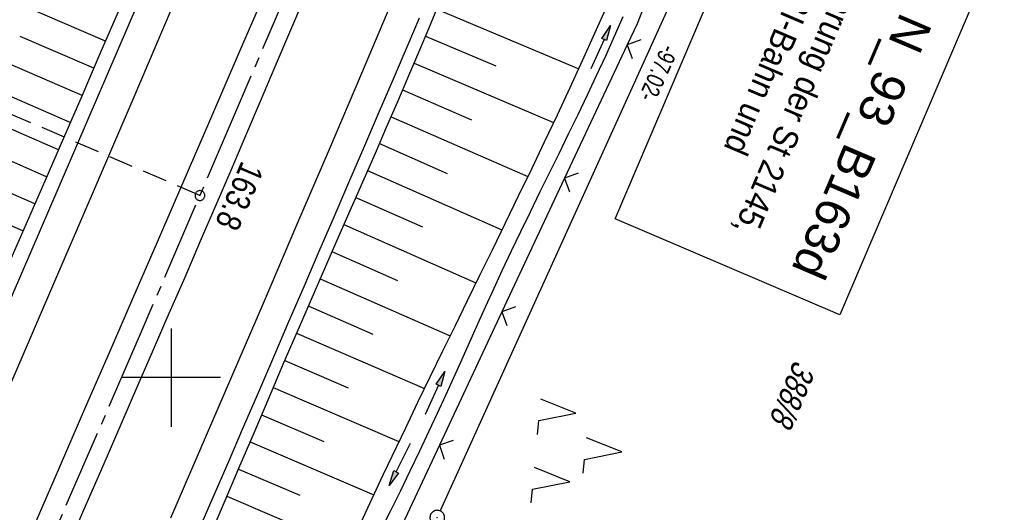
# Model space of a CAD drawing. Extents: x 510409 to 510963, y 461447 to 462240.
# Tile 10 of 25: x 510685 to 510785, y 461786 to 461836. Entities that reach past the tile are written whole.
import ezdxf

# ---------------------------------------------------------------- set-up
doc = ezdxf.new("R2010")
doc.units = 0
doc.header["$LTSCALE"] = 10
doc.header["$MEASUREMENT"] = 0
for name, pattern in [('ACHSE', [5.5, 4, -0.5, 0.5, -0.5]), ('AUSGEZOGEN', [0]), ('LT00', [0]), ('LT17', [0.15, 0.1, -0.05])]:
    doc.linetypes.add(name, pattern=pattern)
doc.layers.get('0').update_dxf_attribs({"linetype": 'LT00'})
for name, color, linetype in [('--EK_BW_TEXT_B', 20, 'LT00'), ('--EK_FBR', 1, 'LT00'), ('--EK_ST-93-1', 30, 'LT17'), ('--EL_DFK_AB_L', 21, 'LT00'), ('--EL_DFK_AB_P', 7, 'LT00'), ('-AX-093', 35, 'ACHSE'), ('-ST-93-1', 250, 'LT00'), ('1401', 7, 'Continuous'), ('ABSTAND', 8, 'LT00'), ('DFK_AB_L', 21, 'LT00'), ('DFK_AB_P', 7, 'LT00'), ('DFK_FLUR_NR', 250, 'LT00'), ('DFK_NUTZUNG', 250, 'LT00'), ('PFEIL', 140, 'AUSGEZOGEN'), ('V107_AFBR_BAB', 250, 'LT00'), ('V107_BOESCH', 250, 'LT00'), ('V107_BOSCHUNG', 250, 'LT00'), ('V107_GRABEN', 250, 'LT00'), ('V107_LD_MARK', 250, 'LT00'), ('V107_RASTER', 250, 'LT00'), ('V107_ZAUN', 40, 'LT00')]:
    doc.layers.add(name, color=color, linetype=linetype)
doc.styles.add('Beschrift', font='ARIAL.TTF')
doc.styles.get("Standard").update_dxf_attribs({"font": 'ARIAL.TTF'})

# ---------------------------------------------------------------- blocks, each defined once
blk = doc.blocks.new('SYMB0003')
at = {"color": 0, "linetype": 'ByBlock'}
for p, q in [((-0.015712, 0), (0.010166, 0.012015)), ((0, -0.021257), (-0.015712, 0)), ((0.010166, 0.012015), (0, -0.021257))]:
    blk.add_line(p, q, dxfattribs=at)
for points in [[(-0.031395, 0.499013), (-0.093691, 0.491144), (-0.154509, 0.475528), (-0.21289, 0.452414), (-0.267913, 0.422164), (-0.318712, 0.385257), (-0.364484, 0.342274), (-0.404509, 0.293893), (-0.438154, 0.240877), (-0.464888, 0.184062), (-0.484292, 0.124345), (-0.496058, 0.062667), (-0.5, 0)], [(-0.5, 0), (-0.496058, -0.062667), (-0.484292, -0.124345), (-0.464888, -0.184062), (-0.438154, -0.240877), (-0.404509, -0.293893), (-0.364485, -0.342274), (-0.318712, -0.385257), (-0.267914, -0.422164), (-0.21289, -0.452414), (-0.154509, -0.475529), (-0.093691, -0.491144), (-0.031395, -0.499014), (0.031395, -0.499014)], [(0.5, 0), (0.496057, 0.062667), (0.484292, 0.124345), (0.464888, 0.184062), (0.438153, 0.240877), (0.404509, 0.293893), (0.364484, 0.342274), (0.318712, 0.385257), (0.267913, 0.422164), (0.21289, 0.452414), (0.154509, 0.475528), (0.093691, 0.491144), (0.031395, 0.499013), (-0.031395, 0.499013)], [(0.031395, -0.499014), (0.093691, -0.491144), (0.154509, -0.475529), (0.21289, -0.452414), (0.267914, -0.422164), (0.318712, -0.385257), (0.364485, -0.342274), (0.404509, -0.293893), (0.438154, -0.240877), (0.464889, -0.184062), (0.484292, -0.124345), (0.496058, -0.062667), (0.5, 0)]]:
    blk.add_lwpolyline(points, dxfattribs=at)
blk = doc.blocks.new('SYMB1401')
at = {"layer": '1401'}
for p, q in [((-2.1, -28.35), (0, 0)), ((0, 0), (2.15, -28.35)), ((2.05, -28.35), (-0.05, -0.67)), ((2.1, -28.35), (-0.02, -0.34)), ((1.9, -28.35), (-0.12, -1.68)), ((1.95, -28.35), (-0.1, -1.34)), ((2, -28.35), (-0.07, -1.01)), ((1.75, -28.35), (-0.2, -2.68)), ((1.8, -28.35), (-0.17, -2.34)), ((1.85, -28.35), (-0.15, -2.01)), ((1.65, -28.35), (-0.25, -3.35)), ((1.7, -28.35), (-0.22, -3.01)), ((-3.75, -35.35), (-3.75, -28.35)), ((-3.75, -28.35), (-1.2, -28.35)), ((1.25, -32.8), (-1.2, -28.35)), ((1.25, -32.8), (1.25, -28.35)), ((3.25, -28.35), (1.25, -28.35)), ((3.25, -28.35), (3.25, -35.35)), ((0.7, -35.35), (-1.75, -30.9)), ((-1.75, -30.9), (-1.75, -35.35)), ((-9.25, -31.85), (-6.25, -31.85)), ((5.75, -31.85), (8.75, -31.85)), ((-1.75, -35.35), (-3.75, -35.35)), ((-2.65, -35.35), (-3.25, -43.35)), ((3.25, -35.35), (0.7, -35.35)), ((2.75, -43.35), (2.15, -35.35)), ((2.8, -43.4), (2.2, -35.35)), ((3.3, -43.85), (2.65, -35.35)), ((-3.25, -43.35), (2.75, -43.35)), ((-3.2, -43.4), (2.8, -43.4))]:
    blk.add_line(p, q, dxfattribs=at)
for points in [[(-7.74, -32.11), (-7.75, -31.56), (-7.7, -31.01), (-7.62, -30.47), (-7.51, -29.93), (-7.35, -29.4), (-7.15, -28.89), (-6.92, -28.39), (-6.65, -27.91), (-6.34, -27.45), (-6.01, -27.02), (-5.64, -26.61), (-5.24, -26.23), (-4.82, -25.88), (-4.37, -25.56), (-3.9, -25.28), (-3.41, -25.03), (-2.9, -24.81), (-2.38, -24.64), (-1.85, -24.5)], [(1.85, -24.65), (2.37, -24.82), (2.88, -25.03), (3.37, -25.28), (3.85, -25.57), (4.3, -25.88), (4.72, -26.23), (5.12, -26.61), (5.49, -27.02), (5.83, -27.45), (6.13, -27.91), (6.41, -28.39), (6.64, -28.89), (6.84, -29.4), (7, -29.93), (7.12, -30.47), (7.2, -31.01), (7.24, -31.56), (7.25, -32.11)], [(-2.9, -38.85), (-3.41, -38.64), (-3.9, -38.39), (-4.37, -38.1), (-4.81, -37.78), (-5.24, -37.43), (-5.64, -37.05), (-6, -36.64), (-6.34, -36.21), (-6.64, -35.75), (-6.91, -35.27), (-7.15, -34.78), (-7.35, -34.26), (-7.5, -33.74), (-7.62, -33.2), (-7.7, -32.66), (-7.74, -32.11)], [(7.25, -32.11), (7.21, -32.66), (7.13, -33.21), (7.01, -33.74), (6.85, -34.27), (6.65, -34.78), (6.42, -35.28), (6.15, -35.76), (5.84, -36.22), (5.5, -36.66), (5.13, -37.07), (4.74, -37.45), (4.31, -37.8), (3.86, -38.12), (3.39, -38.4), (2.9, -38.65)], [(-3.15, -43.45), (2.85, -43.45), (2.25, -35.35)], [(-3.1, -43.5), (2.9, -43.5), (2.3, -35.35)], [(-3.05, -43.55), (2.95, -43.55), (2.35, -35.35)], [(-3, -43.6), (3, -43.6), (2.4, -35.35)], [(-2.95, -43.65), (3.05, -43.65), (2.45, -35.35)], [(-2.9, -43.7), (3.1, -43.7), (2.5, -35.35)], [(-2.85, -43.75), (3.15, -43.75), (2.55, -35.35)], [(-2.8, -43.8), (3.2, -43.8), (2.6, -35.35)], [(-2.78, -43.82), (3.25, -43.82), (2.62, -35.35)], [(-3.25, -43.35), (-2.75, -43.85), (3.3, -43.85)]]:
    blk.add_lwpolyline(points, dxfattribs=at)
blk = doc.blocks.new('SYMB7221')
at = {"color": 0, "linetype": 'ByBlock'}
for p, q in [((0, 0.435), (-0.11, 0.065)), ((0.11, 0.065), (0, 0.435)), ((0.25, 0.065), (0.11, 0.065)), ((-0.35, -0.065), (-0.46, -0.435)), ((0.35, -0.065), (0.24, -0.435))]:
    blk.add_line(p, q, dxfattribs=at)
for points in [[(-0.1, -0.435), (-0.24, -0.435), (-0.35, -0.065)], [(0.6, -0.435), (0.46, -0.435), (0.35, -0.065)]]:
    blk.add_lwpolyline(points, dxfattribs=at)
blk = doc.blocks.new('Pfreil3')
at = {"layer": 'PFEIL'}
blk.add_hatch(color=256, dxfattribs=at).paths.add_polyline_path([(-1.55, 0.27), (-1.55, -0.27), (0, 0)])
for p, q in [((-1.55, 0), (-4.83, 0)), ((-1.55, -0.27), (-1.55, 0.27)), ((-1.55, 0.27), (0, 0)), ((0, 0), (-1.55, -0.27))]:
    blk.add_line(p, q, dxfattribs=at)
blk = doc.blocks.new('SYMB0024')
at = {"color": 0, "linetype": 'ByBlock'}
for p, q in [((-0.5, 0.5), (0, 0)), ((0, 0), (0.5, 0.5))]:
    blk.add_line(p, q, dxfattribs=at)
blk = doc.blocks.new('SYMB2')
at = {"color": 0, "linetype": 'ByBlock', "flags": 128}
for points in [[(-0.031395, 0.499013), (-0.093691, 0.491144), (-0.154509, 0.475528), (-0.21289, 0.452414), (-0.267913, 0.422164), (-0.318712, 0.385257), (-0.364484, 0.342274), (-0.404509, 0.293893), (-0.438154, 0.240877), (-0.464888, 0.184062), (-0.484292, 0.124345), (-0.496058, 0.062667), (-0.5, 0)], [(-0.5, 0), (-0.496058, -0.062667), (-0.484292, -0.124345), (-0.464888, -0.184062), (-0.438154, -0.240877), (-0.404509, -0.293893), (-0.364485, -0.342274), (-0.318712, -0.385257), (-0.267914, -0.422164), (-0.21289, -0.452414), (-0.154509, -0.475529), (-0.093691, -0.491144), (-0.031395, -0.499014), (0.031395, -0.499014)], [(0.5, 0), (0.496057, 0.062667), (0.484292, 0.124345), (0.464888, 0.184062), (0.438153, 0.240877), (0.404509, 0.293893), (0.364484, 0.342274), (0.318712, 0.385257), (0.267913, 0.422164), (0.21289, 0.452414), (0.154509, 0.475528), (0.093691, 0.491144), (0.031395, 0.499013), (-0.031395, 0.499013)], [(0.031395, -0.499014), (0.093691, -0.491144), (0.154509, -0.475529), (0.21289, -0.452414), (0.267914, -0.422164), (0.318712, -0.385257), (0.364485, -0.342274), (0.404509, -0.293893), (0.438154, -0.240877), (0.464889, -0.184062), (0.484292, -0.124345), (0.496058, -0.062667), (0.5, 0)]]:
    blk.add_lwpolyline(points, dxfattribs=at)

msp = doc.modelspace()

# ---------------------------------------------------------------- linework, layer by layer
at = {"layer": '--EK_FBR'}
for points in [[(510671.23, 461779.53), (510680.96, 461801.79), (510690.5, 461823.83), (510699.64, 461845.14), (510708.46, 461866.11), (510717.23, 461886.72), (510720.49, 461895.08), (510723.3, 461901.67), (510727.3, 461911.17)], [(510709.96, 461840.16), (510706.93, 461833.11), (510703.89, 461826.07), (510700.84, 461819.03), (510698.46, 461813.53), (510696.07, 461808.02), (510693.67, 461802.52), (510691.28, 461797.01), (510688.03, 461789.55), (510684.78, 461782.08)], [(510713.54, 461838.62), (510712.04, 461835.11), (510710.55, 461831.6), (510709.06, 461828.08), (510707.56, 461824.57), (510706.06, 461821.06), (510704.55, 461817.55), (510702.96, 461813.87), (510701.37, 461810.19), (510699.77, 461806.51), (510698.17, 461802.83), (510696.57, 461799.15), (510694.97, 461795.47), (510693.02, 461790.98), (510691.07, 461786.5), (510689.12, 461782.01)], [(510725.23, 461836.56), (510724.08, 461833.85), (510722.59, 461830.34), (510721.08, 461826.83), (510719.57, 461823.32), (510718.06, 461819.82), (510716.54, 461816.32), (510715.03, 461812.81), (510713.49, 461809.24), (510711.95, 461805.66), (510710.41, 461802.09), (510708.87, 461798.51), (510707.33, 461794.94), (510705.78, 461791.36), (510703.77, 461786.73), (510701.74, 461782.09)]]:
    msp.add_lwpolyline(points, dxfattribs=at)
at = {"layer": '--EK_ST-93-1', "ltscale": 2.5}
msp.add_line((510702.92, 461818.51), (510666.16, 461834.32), dxfattribs=at)
at = {"layer": '-AX-093', "ltscale": 0.2}
msp.add_lwpolyline([(510846.81, 462177.02), (510838.94, 462156.03), (510829.99, 462132.38), (510820.96, 462108.76), (510811.86, 462085.17), (510802.68, 462061.61), (510793.43, 462038.08), (510784.1, 462014.58), (510774.7, 461991.1), (510765.23, 461967.66), (510755.68, 461944.25), (510746.06, 461920.86), (510736.36, 461897.51), (510726.59, 461874.19), (510716.75, 461850.9), (510706.83, 461827.64), (510696.84, 461804.41), (510686.78, 461781.21)], dxfattribs=at)
at = {"layer": 'DFK_AB_L'}
msp.add_line((510727.4, 461786.43), (510766.9, 461873.41), dxfattribs=at)
at = {"layer": 'V107_AFBR_BAB'}
for points in [[(510671.23, 461779.53), (510680.96, 461801.79), (510690.5, 461823.83), (510699.64, 461845.14), (510708.46, 461866.11), (510717.23, 461886.72), (510720.49, 461895.08), (510723.3, 461901.67), (510727.3, 461911.17)], [(510709.96, 461840.16), (510706.93, 461833.11), (510703.89, 461826.07), (510700.84, 461819.03), (510698.46, 461813.53), (510696.07, 461808.02), (510693.67, 461802.52), (510691.28, 461797.01), (510688.03, 461789.55), (510684.78, 461782.08)], [(510713.54, 461838.62), (510712.04, 461835.11), (510710.55, 461831.6), (510709.06, 461828.08), (510707.56, 461824.57), (510706.06, 461821.06), (510704.55, 461817.55), (510702.96, 461813.87), (510701.37, 461810.19), (510699.77, 461806.51), (510698.17, 461802.83), (510696.57, 461799.15), (510694.97, 461795.47), (510693.02, 461790.98), (510691.07, 461786.5), (510689.12, 461782.01)], [(510725.23, 461836.56), (510724.08, 461833.85), (510722.59, 461830.34), (510721.08, 461826.83), (510719.57, 461823.32), (510718.06, 461819.82), (510716.54, 461816.32), (510715.03, 461812.81), (510713.49, 461809.24), (510711.95, 461805.66), (510710.41, 461802.09), (510708.87, 461798.51), (510707.33, 461794.94), (510705.78, 461791.36), (510703.77, 461786.73), (510701.74, 461782.09)]]:
    msp.add_lwpolyline(points, dxfattribs=at)
at = {"layer": 'V107_BOESCH'}
for points in [[(510727.09, 461837.6), (510726.19, 461835.45), (510725.29, 461833.3), (510724.17, 461830.67), (510723.04, 461828.04), (510721.9, 461825.42), (510720.75, 461822.8), (510719.6, 461820.18), (510718.45, 461817.56), (510717.29, 461814.94), (510716.14, 461812.32), (510714.58, 461808.73), (510713.03, 461805.14), (510711.48, 461801.55), (510709.93, 461797.95), (510708.4, 461794.35), (510706.86, 461790.75), (510705.45, 461787.45), (510704.04, 461784.14)], [(510694.59, 461837.19), (510692.74, 461832.91), (510690.88, 461828.63), (510689.03, 461824.34), (510687.12, 461819.99), (510685.22, 461815.63), (510683.31, 461811.28)]]:
    msp.add_lwpolyline(points, dxfattribs=at)
at = {"layer": 'V107_BOSCHUNG'}
for p, q in [((510693.3, 461834.21), (510678.22, 461840.72)), ((510727.04, 461837.46), (510741.49, 461831.41)), ((510690.92, 461828.7), (510676.08, 461835.11)), ((510692.11, 461831.45), (510684.63, 461834.68)), ((510725.89, 461834.72), (510733.05, 461831.69)), ((510724.73, 461831.98), (510738.93, 461825.93)), ((510688.51, 461823.17), (510673.95, 461829.52)), ((510689.72, 461825.93), (510682.37, 461829.12)), ((510723.56, 461829.25), (510730.59, 461826.22)), ((510722.38, 461826.52), (510736.32, 461820.46)), ((510686.11, 461817.66), (510671.8, 461823.93)), ((510687.31, 461820.41), (510680.09, 461823.57)), ((510721.19, 461823.79), (510728.09, 461820.76)), ((510719.98, 461821.06), (510733.68, 461815.02)), ((510684.9, 461814.91), (510677.8, 461818.02)), ((510718.78, 461818.31), (510725.57, 461815.32)), ((510717.57, 461815.57), (510731.03, 461809.63)), ((510716.36, 461812.81), (510723.04, 461809.88)), ((510715.15, 461810.04), (510728.4, 461804.26)), ((510713.95, 461807.28), (510720.52, 461804.43)), ((510712.76, 461804.52), (510725.78, 461798.89)), ((510711.56, 461801.75), (510718.02, 461798.97)), ((510710.38, 461798.98), (510723.19, 461793.5)), ((510709.19, 461796.22), (510715.55, 461793.5)), ((510708.02, 461793.46), (510720.63, 461788.07)), ((510706.84, 461790.7), (510713.1, 461788.03)), ((510705.66, 461787.94), (510718.1, 461782.62))]:
    msp.add_line(p, q, dxfattribs=at)
at = {"layer": 'V107_GRABEN'}
for points in [[(510744.35, 461837.77), (510743.11, 461834.99), (510741.86, 461832.21), (510740.58, 461829.45), (510739.29, 461826.69), (510737.98, 461823.94), (510736.67, 461821.19), (510735.34, 461818.45), (510734.01, 461815.71), (510732.67, 461812.97), (510731.4, 461810.38), (510730.13, 461807.8), (510728.87, 461805.21), (510727.6, 461802.63), (510726.34, 461800.04), (510725.09, 461797.45), (510723.84, 461794.85), (510721.56, 461790.06), (510719.32, 461785.26)], [(510721.31, 461784.4), (510722.32, 461786.43), (510723.33, 461788.46), (510724.32, 461790.5), (510725.31, 461792.54), (510726.28, 461794.59), (510727.12, 461796.39), (510727.95, 461798.2), (510728.77, 461800.01), (510729.59, 461801.82), (510730.4, 461803.64), (510731.22, 461805.45), (510732.04, 461807.27), (510732.87, 461809.08), (510733.71, 461810.89), (510734.65, 461812.88), (510735.61, 461814.87), (510736.57, 461816.86), (510737.54, 461818.84), (510738.52, 461820.82), (510739.49, 461822.8), (510740.46, 461824.78), (510741.42, 461826.76), (510742.38, 461828.74), (510743.32, 461830.73), (510744.24, 461832.72), (510745.14, 461834.71), (510746.02, 461836.71)]]:
    msp.add_lwpolyline(points, dxfattribs=at)
at = {"layer": 'V107_LD_MARK'}
for points in [[(510734.02, 461918.6), (510728.46, 461905.16), (510722.87, 461891.73), (510717.26, 461878.31), (510711.63, 461864.9), (510707.76, 461855.73), (510703.88, 461846.57), (510699.99, 461837.42), (510696.08, 461828.27), (510692.16, 461819.13), (510688.22, 461810), (510684.26, 461800.87), (510680.29, 461791.75), (510676.3, 461782.64)], [(510699.95, 461785.74), (510702.85, 461792.41), (510706.17, 461800.11), (510709.49, 461807.82), (510712.8, 461815.53), (510716.1, 461823.24), (510719.39, 461830.96), (510722.67, 461838.69), (510725.94, 461846.41), (510729.21, 461854.14), (510732.48, 461861.87), (510735.74, 461869.6), (510739, 461877.33), (510741.23, 461882.61), (510743.46, 461887.9), (510745.68, 461893.18), (510747.9, 461898.47), (510750.11, 461903.76), (510752.33, 461909.05)]]:
    msp.add_lwpolyline(points, dxfattribs=at)
at = {"layer": 'V107_RASTER'}
for p, q in [((510700, 461805), (510700, 461795)), ((510705, 461800), (510695, 461800))]:
    msp.add_line(p, q, dxfattribs=at)
at = {"layer": 'V107_ZAUN'}
for p, q in [((510746.42, 461833.84), (510740.05, 461820.27)), ((510740.05, 461820.27), (510733.67, 461806.69)), ((510733.67, 461806.69), (510727.3, 461793.11)), ((510727.3, 461793.11), (510720.92, 461779.53))]:
    msp.add_line(p, q, dxfattribs=at)
msp.add_lwpolyline([(510752.01, 461847.76), (510747.43, 461835.99), (510746.42, 461833.84)], dxfattribs=at)

# ---------------------------------------------------------------- block references
at = {"layer": '--EL_DFK_AB_P', "xscale": 1.500000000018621, "yscale": 1.5, "zscale": 1.5, "rotation": 264.7377099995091}
msp.add_blockref('SYMB0003', (510727.09, 461785.75), dxfattribs=at)
at = {"layer": '-ST-93-1', "rotation": 274.1956499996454}
msp.add_blockref('SYMB2', (510702.92, 461818.51), dxfattribs=at)
at = {"layer": '1401'}
msp.add_blockref('SYMB1401', (510787.66, 461794.93), dxfattribs=at)
at = {"layer": 'DFK_AB_P', "xscale": 1.500000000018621, "yscale": 1.5, "zscale": 1.5, "rotation": 264.7377099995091}
msp.add_blockref('SYMB0003', (510727.09, 461785.75), dxfattribs=at)
at = {"layer": 'DFK_NUTZUNG', "xscale": 9.999999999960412, "yscale": 10, "zscale": 10, "rotation": 264.7377000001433}
msp.add_blockref('SYMB7221', (510741.54, 461792.83), dxfattribs=at)
at = {"layer": 'PFEIL'}
for p, rotation in [((510744.73, 461835.79), 65.31372429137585), ((510727.87, 461800.63), 65.31372429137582), ((510722.19, 461789.03), 243.1398551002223)]:
    msp.add_blockref('Pfreil3', p, dxfattribs=dict(at, rotation=rotation))
at = {"layer": 'V107_ZAUN', "xscale": 2.100000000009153, "yscale": 2.099999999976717, "zscale": 2.1, "rotation": 244.8508000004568}
for p in [(510746.42, 461833.84), (510740.05, 461820.27), (510733.67, 461806.69), (510727.3, 461793.11)]:
    msp.add_blockref('SYMB0024', p, dxfattribs=at)

# ---------------------------------------------------------------- texts
at = {"layer": '-ST-93-1', "style": 'Beschrift', "width": 0.8}
msp.add_text('  163.8', height=2.5, rotation=-113.2555, dxfattribs=at).set_placement((510707.8, 461823.55))
at = {"layer": 'ABSTAND', "width": 0.75}
msp.add_text(' -97.02-', height=1.8, rotation=-114.4249, dxfattribs=at).set_placement((510750.25, 461834.49))
at = {"layer": 'DFK_FLUR_NR', "oblique": 13.754, "width": 0.75}
msp.add_text('388/8', height=2.5, rotation=246.8655, dxfattribs=at).set_placement((510763.48, 461801.89))

# ---------------------------------------------------------------- next in the draw order: texts
at = {"layer": '--EK_BW_TEXT_B', "insert": (510781.17, 461844.4), "char_height": 2, "width": 37.5546, "attachment_point": 1, "rotation": 246.8655, "style": 'Beschrift', "bg_fill": 3, "box_fill_scale": 1.5, "bg_fill_color": 256, "bg_fill_transparency": 0}
msp.add_mtext('{\\fArial|b0|i0|c238|p34;\\H1.7499x;BW N_93_B1\\fArial|b0|i0|c0|p34;63d\\fArial|b0|i0|c238|p34;\\W0.8;\\P\\H0.3714x;\\W1;\\P\\fArial|b0|i0|c0|p34;\\H1.924x;\\W0.9;Unterführung der St 2145, ehem. BBI-Bahn und BBI-Weg}', dxfattribs=at)

# ---------------------------------------------------------------- next in the draw order: linework, layer by layer
at = {"layer": '--EK_BW_TEXT_B'}
msp.add_lwpolyline([(510784.99, 461845.97), (510768.07, 461806.37), (510745.2, 461816.14), (510762.12, 461855.74)], close=True, dxfattribs=at)
at = {"layer": '--EL_DFK_AB_L'}
msp.add_line((510727.4, 461786.43), (510766.9, 461873.41), dxfattribs=at)

doc.saveas('drawing.dxf')
